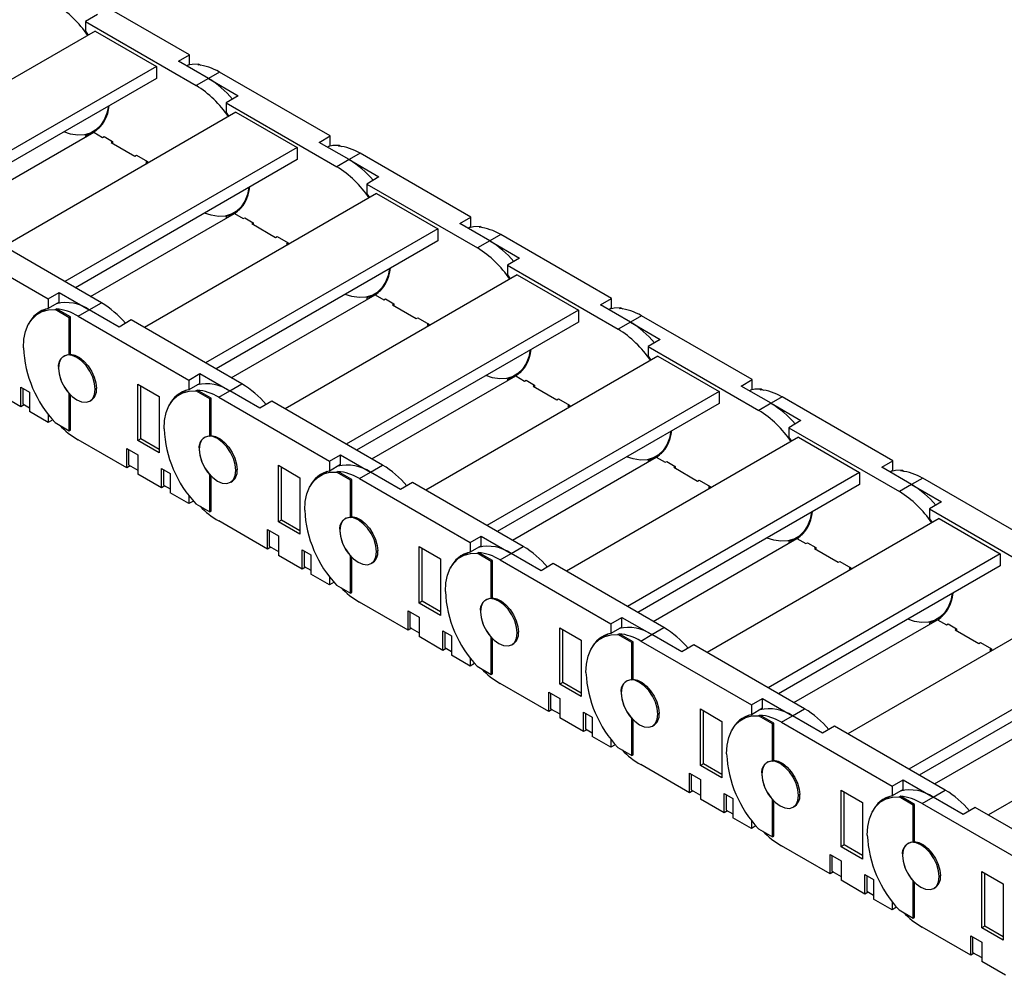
# Model space of a CAD drawing. Header units: inches. Extents: x 0 to 66, y 0 to 51.
# Tile 5 of 7: x 47.7 to 56.6, y 33.4 to 42.1. Entities that reach past the tile are written whole.
import ezdxf

# ---------------------------------------------------------------- set-up
doc = ezdxf.new("R2010")
doc.units = ezdxf.units.IN
doc.header["$LTSCALE"] = 6
doc.header["$MEASUREMENT"] = 0

msp = doc.modelspace()

# ---------------------------------------------------------------- linework, layer by layer
for p, q in [((49.1965, 41.7806), (48.1887, 42.3624)), ((48.3613, 42.147), (48.25, 42.0828)), ((48.25, 42.0828), (48.25, 41.994)), ((48.25, 42.0828), (49.2578, 41.501)), ((48.339, 41.9959), (46.2261, 40.7762)), ((48.25, 41.994), (48.275, 41.959)), ((48.339, 41.9959), (48.8958, 41.6745)), ((49.0963, 41.7228), (49.1965, 41.7806)), ((49.1965, 41.6919), (49.1965, 41.7806)), ((49.3691, 41.5653), (49.0963, 41.7228)), ((49.1965, 41.6919), (49.1732, 41.6784)), ((49.272, 41.6888), (49.2831, 41.6953)), ((49.2831, 41.6953), (49.2993, 41.6859)), ((48.8958, 41.6745), (46.7829, 40.4548)), ((48.8958, 41.6745), (48.8958, 41.5652)), ((49.4693, 41.6231), (49.3691, 41.5653)), ((50.4771, 41.0414), (49.4693, 41.6231)), ((48.8958, 41.5652), (46.8776, 40.4001)), ((49.3691, 41.5653), (49.2578, 41.501)), ((49.3691, 41.5653), (49.6419, 41.4078)), ((49.6419, 41.4078), (49.5306, 41.3435)), ((49.5306, 41.3435), (49.5306, 41.2547)), ((49.5306, 41.3435), (50.5383, 40.7617)), ((49.6196, 41.2567), (47.5067, 40.0369)), ((49.5306, 41.2547), (49.5556, 41.2197)), ((49.6196, 41.2567), (50.1764, 40.9352)), ((47.0169, 40.3197), (48.3252, 41.0749)), ((48.274, 41.0602), (48.25, 41.0463)), ((48.3216, 41.081), (48.3739, 41.1111)), ((48.3252, 41.0749), (48.4059, 41.0283)), ((48.25, 41.0463), (48.25, 41.0316)), ((48.4059, 41.0283), (48.4198, 41.0364)), ((48.4198, 41.0364), (48.4978, 40.9914)), ((48.4198, 41.0363), (48.4198, 41.0364)), ((48.4977, 40.9914), (48.4838, 40.9834)), ((48.4838, 40.9834), (48.701, 40.858)), ((48.4978, 40.9914), (48.4978, 40.9753)), ((50.3769, 40.9835), (50.4771, 41.0414)), ((50.6497, 40.826), (50.3769, 40.9835)), ((50.4771, 40.9526), (50.4771, 41.0414)), ((50.1764, 40.9352), (48.0635, 39.7155)), ((50.1764, 40.9352), (50.1764, 40.8259)), ((50.4771, 40.9526), (50.4537, 40.9391)), ((50.5526, 40.9496), (50.5637, 40.956)), ((50.5637, 40.956), (50.5799, 40.9466)), ((50.7499, 40.8839), (50.6497, 40.826)), ((51.7577, 40.3021), (50.7499, 40.8839)), ((50.1764, 40.8259), (48.1581, 39.6608)), ((48.701, 40.858), (48.7149, 40.866)), ((48.7149, 40.866), (48.8151, 40.8082)), ((48.7149, 40.866), (48.7149, 40.866)), ((48.8151, 40.8082), (48.8012, 40.8001)), ((48.8012, 40.8001), (48.815, 40.7922)), ((48.8151, 40.8082), (48.8151, 40.7922)), ((50.6497, 40.826), (50.5383, 40.7617)), ((50.6497, 40.826), (50.9225, 40.6685)), ((50.9225, 40.6685), (50.8112, 40.6042)), ((50.8112, 40.6042), (50.8112, 40.5155)), ((50.8112, 40.6042), (51.8189, 40.0225)), ((50.9002, 40.5174), (48.7873, 39.2976)), ((50.8112, 40.5155), (50.8362, 40.4805)), ((50.9002, 40.5174), (51.4569, 40.196)), ((49.6022, 40.3417), (49.6544, 40.3719)), ((48.2975, 39.5804), (49.6057, 40.3357)), ((49.5546, 40.321), (49.5306, 40.3071)), ((49.5306, 40.3071), (49.5306, 40.2923)), ((49.6057, 40.3357), (49.6865, 40.2891)), ((49.6865, 40.2891), (49.7004, 40.2971)), ((49.7004, 40.2971), (49.7783, 40.2521)), ((49.7004, 40.2971), (49.7004, 40.2971)), ((49.7783, 40.2521), (49.7644, 40.2441)), ((49.7783, 40.2521), (49.7783, 40.236)), ((51.6575, 40.2442), (51.7577, 40.3021)), ((51.7577, 40.2133), (51.7577, 40.3021)), ((51.4569, 40.196), (49.3441, 38.9762)), ((49.7644, 40.2441), (49.9816, 40.1187)), ((51.4569, 40.196), (51.4569, 40.0867)), ((51.9303, 40.0867), (51.6575, 40.2442)), ((51.7577, 40.2133), (51.7343, 40.1999)), ((51.8332, 40.2103), (51.8443, 40.2167)), ((51.8443, 40.2167), (51.8605, 40.2074)), ((46.9026, 40.1414), (47.9104, 39.5596)), ((48.3948, 39.5243), (47.387, 40.106)), ((51.4569, 40.0867), (49.4387, 38.9216)), ((49.9816, 40.1187), (49.9955, 40.1267)), ((49.9955, 40.1268), (50.0957, 40.0689)), ((49.9955, 40.1267), (49.9955, 40.1268)), ((51.9303, 40.0867), (51.8189, 40.0225)), ((52.0305, 40.1446), (51.9303, 40.0867)), ((51.9303, 40.0867), (52.2031, 39.9292)), ((53.0383, 39.5628), (52.0305, 40.1446)), ((50.0957, 40.0689), (50.0818, 40.0609)), ((50.0818, 40.0609), (50.0956, 40.0529)), ((50.0957, 40.0689), (50.0957, 40.053)), ((52.2031, 39.9292), (52.0918, 39.865)), ((52.0918, 39.865), (52.0918, 39.7762)), ((52.0918, 39.865), (53.0995, 39.2832)), ((52.1808, 39.7781), (50.0679, 38.5584)), ((52.0918, 39.7762), (52.1168, 39.7412)), ((52.1808, 39.7781), (52.7375, 39.4567)), ((50.8828, 39.6025), (50.935, 39.6326)), ((47.9104, 39.5596), (48.0106, 39.6175)), ((47.9104, 39.5596), (47.9104, 39.4709)), ((48.0106, 39.5287), (48.0106, 39.6175)), ((48.0106, 39.6175), (48.2834, 39.46)), ((49.578, 38.8412), (50.8863, 39.5964)), ((50.8352, 39.5817), (50.8112, 39.5678)), ((50.8112, 39.5678), (50.8112, 39.553)), ((50.8863, 39.5964), (50.9671, 39.5498)), ((50.9671, 39.5498), (50.981, 39.5578)), ((50.981, 39.5578), (51.0589, 39.5128)), ((50.981, 39.5578), (50.981, 39.5578)), ((52.9381, 39.505), (53.0383, 39.5628)), ((53.0383, 39.4741), (53.0383, 39.5628)), ((47.8909, 39.4664), (47.8276, 39.4298)), ((48.0106, 39.5287), (47.9104, 39.4709)), ((47.9747, 39.4614), (47.9858, 39.4678)), ((48.1024, 39.3876), (47.9747, 39.4614)), ((48.1136, 39.3941), (47.9858, 39.4678)), ((48.1832, 39.4021), (48.2834, 39.46)), ((48.2834, 39.46), (48.3948, 39.5243)), ((48.5562, 39.3025), (48.2834, 39.46)), ((52.7375, 39.4567), (50.6246, 38.237)), ((51.0589, 39.5129), (51.045, 39.5048)), ((51.045, 39.5048), (51.2622, 39.3794)), ((51.0589, 39.5128), (51.0589, 39.4968)), ((52.7375, 39.4567), (52.7375, 39.3474)), ((53.2109, 39.3475), (52.9381, 39.505)), ((53.0383, 39.4741), (53.0149, 39.4606)), ((53.1137, 39.471), (53.1249, 39.4775)), ((53.1249, 39.4775), (53.1411, 39.4681)), ((48.1136, 39.3941), (48.1024, 39.3876)), ((48.1024, 39.049), (48.1024, 39.3876)), ((48.1136, 39.0554), (48.1136, 39.3941)), ((48.1832, 39.4021), (49.1909, 38.8203)), ((48.6676, 39.3668), (48.5562, 39.3025)), ((49.6753, 38.785), (48.6676, 39.3668)), ((51.2622, 39.3794), (51.2761, 39.3875)), ((51.2761, 39.3875), (51.3763, 39.3296)), ((51.2761, 39.3875), (51.2761, 39.3875)), ((53.3111, 39.4053), (53.2109, 39.3475)), ((54.3189, 38.8236), (53.3111, 39.4053)), ((52.7375, 39.3474), (50.7193, 38.1823)), ((51.3763, 39.3297), (51.3623, 39.3216)), ((51.3623, 39.3216), (51.3762, 39.3136)), ((51.3763, 39.3296), (51.3763, 39.3137)), ((53.2109, 39.3475), (53.0995, 39.2832)), ((53.2109, 39.3475), (53.4837, 39.19)), ((53.4837, 39.19), (53.3723, 39.1257)), ((53.3723, 39.1257), (53.3723, 39.0369)), ((53.3723, 39.1257), (54.3801, 38.5439)), ((48.0608, 39.0416), (48.0539, 39.0377)), ((48.1024, 39.049), (48.1136, 39.0554)), ((53.4613, 39.0389), (51.3485, 37.8191)), ((53.3723, 39.0369), (53.3974, 39.0019)), ((53.4613, 39.0389), (54.0181, 38.7174)), ((48.0047, 38.9297), (48.005, 38.9299)), ((49.1909, 38.8203), (49.2912, 38.8782)), ((49.1909, 38.8203), (49.1909, 38.7316)), ((49.2912, 38.7895), (49.2912, 38.8782)), ((49.2912, 38.8782), (49.564, 38.7207)), ((50.8586, 38.1019), (52.1669, 38.8571)), ((52.1158, 38.8424), (52.0918, 38.8285)), ((52.0918, 38.8285), (52.0918, 38.8138)), ((52.1634, 38.8632), (52.2156, 38.8933)), ((52.1669, 38.8571), (52.2477, 38.8105)), ((52.2477, 38.8105), (52.2616, 38.8186)), ((52.2616, 38.8186), (52.3395, 38.7736)), ((52.2616, 38.8185), (52.2616, 38.8186)), ((54.2186, 38.7657), (54.3189, 38.8236)), ((54.3189, 38.7348), (54.3189, 38.8236)), ((47.6626, 38.7543), (47.7405, 38.7093)), ((47.6626, 38.5775), (47.6626, 38.7543)), ((47.6793, 38.7446), (47.6793, 38.6032)), ((48.3505, 38.7433), (48.3391, 38.7367)), ((48.726, 38.269), (48.726, 38.7833)), ((48.726, 38.7833), (48.9209, 38.6708)), ((48.7539, 38.285), (48.7539, 38.7673)), ((49.1715, 38.7271), (49.1082, 38.6905)), ((49.2912, 38.7895), (49.1909, 38.7316)), ((49.2553, 38.7221), (49.2664, 38.7285)), ((49.3942, 38.6548), (49.2664, 38.7285)), ((49.564, 38.7207), (49.6753, 38.785)), ((52.3395, 38.7736), (52.3256, 38.7656)), ((52.3256, 38.7656), (52.5428, 38.6402)), ((52.3395, 38.7736), (52.3395, 38.7575)), ((54.4915, 38.6082), (54.2186, 38.7657)), ((54.3189, 38.7348), (54.2955, 38.7213)), ((54.3943, 38.7318), (54.4055, 38.7382)), ((54.4055, 38.7382), (54.4217, 38.7288)), ((47.6626, 38.5775), (47.4454, 38.7028)), ((47.7405, 38.7093), (47.7405, 38.5325)), ((48.1027, 38.6977), (48.1024, 38.6976)), ((48.1024, 38.3589), (48.1024, 38.6976)), ((48.1136, 38.3654), (48.1136, 38.6862)), ((48.2901, 38.6285), (48.3081, 38.6389)), ((48.9209, 38.6708), (48.9209, 38.1565)), ((49.383, 38.6484), (49.2553, 38.7221)), ((49.3942, 38.6548), (49.383, 38.6484)), ((49.383, 38.3097), (49.383, 38.6484)), ((49.3942, 38.3161), (49.3942, 38.6548)), ((49.4638, 38.6628), (49.564, 38.7207)), ((49.4638, 38.6628), (50.4715, 38.0811)), ((49.8368, 38.5632), (49.564, 38.7207)), ((54.0181, 38.7174), (51.9052, 37.4977)), ((52.5428, 38.6402), (52.5567, 38.6482)), ((52.5567, 38.6482), (52.6569, 38.5904)), ((52.5567, 38.6482), (52.5567, 38.6482)), ((54.0181, 38.7174), (54.0181, 38.6081)), ((54.5917, 38.6661), (54.4915, 38.6082)), ((55.5994, 38.0843), (54.5917, 38.6661)), ((47.6932, 38.5952), (47.6626, 38.5775)), ((47.6793, 38.6032), (47.7405, 38.5679)), ((49.9482, 38.6275), (49.8368, 38.5632)), ((50.9559, 38.0457), (49.9482, 38.6275)), ((54.0181, 38.6081), (51.9999, 37.443)), ((52.6569, 38.5904), (52.6429, 38.5823)), ((52.6429, 38.5823), (52.6567, 38.5744)), ((52.6569, 38.5904), (52.6569, 38.5744)), ((54.4915, 38.6082), (54.3801, 38.5439)), ((54.4915, 38.6082), (54.7643, 38.4507)), ((47.9104, 38.4345), (47.7405, 38.5325)), ((47.9104, 38.5096), (47.9104, 38.4345)), ((47.9518, 38.4584), (47.9104, 38.4345)), ((47.9747, 38.4327), (48.1024, 38.3589)), ((54.7643, 38.4507), (54.6529, 38.3864)), ((54.6529, 38.3864), (54.6529, 38.2977)), ((54.6529, 38.3864), (55.6607, 37.8047)), ((48.1024, 38.3589), (48.1136, 38.3654)), ((48.6258, 38.0214), (48.1832, 38.277)), ((48.7539, 38.285), (48.726, 38.269)), ((48.9209, 38.1886), (48.7539, 38.285)), ((49.3413, 38.3024), (49.3345, 38.2984)), ((49.383, 38.3097), (49.3942, 38.3161)), ((54.7419, 38.2996), (52.629, 37.0798)), ((54.6529, 38.2977), (54.678, 38.2627)), ((54.7419, 38.2996), (55.2987, 37.9782)), ((48.6258, 38.1982), (48.726, 38.1404)), ((48.6258, 38.0214), (48.6258, 38.1982)), ((48.6426, 38.1886), (48.6426, 38.0471)), ((48.9209, 38.1565), (48.726, 38.269)), ((49.2853, 38.1904), (49.2856, 38.1906)), ((48.726, 38.1404), (48.726, 37.9636)), ((50.4715, 38.0811), (50.5717, 38.1389)), ((50.5717, 38.0502), (50.5717, 38.1389)), ((50.5717, 38.1389), (50.8446, 37.9814)), ((52.1392, 37.3626), (53.4475, 38.1179)), ((53.3964, 38.1032), (53.3723, 38.0893)), ((53.444, 38.1239), (53.4962, 38.1541)), ((53.4475, 38.1179), (53.5283, 38.0713)), ((48.6565, 38.0391), (48.6258, 38.0214)), ((48.6426, 38.0471), (48.726, 37.999)), ((48.9432, 38.015), (49.0211, 37.97)), ((48.9432, 37.8382), (48.9432, 38.015)), ((50.0066, 37.5297), (50.0066, 38.0441)), ((50.0066, 38.0441), (50.2015, 37.9316)), ((50.0345, 37.5458), (50.0345, 38.028)), ((50.4715, 38.0811), (50.4715, 37.9923)), ((50.5717, 38.0502), (50.4715, 37.9923)), ((50.8446, 37.9814), (50.9559, 38.0457)), ((53.3723, 38.0893), (53.3723, 38.0745)), ((53.5283, 38.0713), (53.5422, 38.0793)), ((53.5422, 38.0793), (53.6201, 38.0343)), ((53.5422, 38.0793), (53.5422, 38.0793)), ((53.6201, 38.0343), (53.6062, 38.0263)), ((53.6062, 38.0263), (53.8234, 37.9009)), ((53.6201, 38.0343), (53.6201, 38.0182)), ((55.4992, 38.0264), (55.5994, 38.0843)), ((55.772, 37.8689), (55.4992, 38.0264)), ((55.5994, 37.9955), (55.5994, 38.0843)), ((48.9432, 37.8382), (48.726, 37.9636)), ((48.9599, 38.0054), (48.9599, 37.8639)), ((49.0211, 37.97), (49.0211, 37.7932)), ((49.3832, 37.9584), (49.383, 37.9583)), ((49.383, 37.6197), (49.383, 37.9583)), ((49.3942, 37.6261), (49.3942, 37.9469)), ((49.6311, 38.004), (49.6197, 37.9974)), ((50.2015, 37.9316), (50.2015, 37.4172)), ((50.4521, 37.9878), (50.3888, 37.9513)), ((50.5359, 37.9829), (50.547, 37.9893)), ((50.6636, 37.9091), (50.5359, 37.9829)), ((50.6748, 37.9155), (50.547, 37.9893)), ((50.7443, 37.9236), (50.8446, 37.9814)), ((50.7443, 37.9236), (51.7521, 37.3418)), ((51.1174, 37.8239), (50.8446, 37.9814)), ((55.2987, 37.9782), (53.1858, 36.7584)), ((55.2987, 37.9782), (55.2987, 37.8689)), ((55.5994, 37.9955), (55.5761, 37.9821)), ((55.6749, 37.9925), (55.6861, 37.9989)), ((55.6861, 37.9989), (55.7023, 37.9896)), ((55.8723, 37.9268), (55.772, 37.8689)), ((56.88, 37.345), (55.8723, 37.9268)), ((48.9738, 37.8559), (48.9432, 37.8382)), ((48.9599, 37.8639), (49.0211, 37.8286)), ((49.5707, 37.8893), (49.5887, 37.8996)), ((50.6748, 37.9155), (50.6636, 37.9091)), ((50.6636, 37.5704), (50.6636, 37.9091)), ((50.6748, 37.5769), (50.6748, 37.9155)), ((51.2287, 37.8882), (51.1174, 37.8239)), ((52.2365, 37.3064), (51.2287, 37.8882)), ((55.2987, 37.8689), (53.2805, 36.7038)), ((53.8234, 37.9009), (53.8373, 37.9089)), ((53.8372, 37.909), (53.9375, 37.8511)), ((53.8372, 37.9089), (53.8372, 37.909)), ((53.9374, 37.8511), (53.9235, 37.8431)), ((53.9235, 37.8431), (53.9373, 37.8351)), ((53.9375, 37.8511), (53.9375, 37.8352)), ((55.772, 37.8689), (55.6607, 37.8047)), ((55.772, 37.8689), (56.0449, 37.7114)), ((49.1909, 37.6952), (49.0211, 37.7932)), ((49.1909, 37.7704), (49.1909, 37.6952)), ((49.2324, 37.7191), (49.1909, 37.6952)), ((49.2553, 37.6934), (49.383, 37.6197)), ((56.0449, 37.7114), (55.9335, 37.6472)), ((49.383, 37.6197), (49.3942, 37.6261)), ((50.6219, 37.5631), (50.6151, 37.5591)), ((50.6636, 37.5704), (50.6748, 37.5769)), ((56.0225, 37.5603), (53.9096, 36.3406)), ((55.9335, 37.6472), (55.9335, 37.5584)), ((55.9335, 37.6472), (56.9413, 37.0654)), ((56.0225, 37.5603), (56.5793, 37.2389)), ((49.9064, 37.2822), (49.4638, 37.5377)), ((50.0345, 37.5458), (50.0066, 37.5297)), ((50.2015, 37.4172), (50.0066, 37.5297)), ((50.2015, 37.4493), (50.0345, 37.5458)), ((55.9335, 37.5584), (55.9586, 37.5234)), ((49.9064, 37.459), (50.0066, 37.4011)), ((49.9064, 37.2822), (49.9064, 37.459)), ((49.9232, 37.4493), (49.9232, 37.3079)), ((50.0066, 37.4011), (50.0066, 37.2243)), ((50.5659, 37.4512), (50.5662, 37.4513)), ((51.7521, 37.3418), (51.8523, 37.3997)), ((51.8523, 37.3109), (51.8523, 37.3997)), ((51.8523, 37.3997), (52.1252, 37.2422)), ((54.7246, 37.3847), (54.7768, 37.4148)), ((49.9371, 37.2999), (49.9064, 37.2822)), ((49.9232, 37.3079), (50.0066, 37.2597)), ((51.2872, 36.7904), (51.2872, 37.3048)), ((51.2872, 37.3048), (51.4821, 37.1923)), ((51.7521, 37.3418), (51.7521, 37.2531)), ((51.8523, 37.3109), (51.7521, 37.2531)), ((52.1252, 37.2422), (52.2365, 37.3064)), ((53.4198, 36.6234), (54.7281, 37.3786)), ((54.677, 37.3639), (54.6529, 37.35)), ((54.6529, 37.35), (54.6529, 37.3352)), ((54.7281, 37.3786), (54.8088, 37.332)), ((54.8088, 37.332), (54.8228, 37.34)), ((54.8227, 37.34), (54.9007, 37.295)), ((54.8227, 37.34), (54.8227, 37.34)), ((54.9007, 37.2951), (54.8867, 37.287)), ((54.9007, 37.295), (54.9007, 37.279)), ((50.2238, 37.099), (50.0066, 37.2243)), ((50.2238, 37.2758), (50.3017, 37.2308)), ((50.2238, 37.099), (50.2238, 37.2758)), ((50.2405, 37.2661), (50.2405, 37.1247)), ((50.3017, 37.2308), (50.3017, 37.054)), ((50.6638, 37.2192), (50.6636, 37.2191)), ((50.6636, 36.8804), (50.6636, 37.2191)), ((50.6748, 36.8868), (50.6748, 37.2076)), ((50.9117, 37.2647), (50.9002, 37.2581)), ((51.315, 36.8065), (51.315, 37.2887)), ((51.7327, 37.2486), (51.6693, 37.212)), ((51.8165, 37.2436), (51.8276, 37.25)), ((51.9442, 37.1698), (51.8165, 37.2436)), ((51.9553, 37.1763), (51.8276, 37.25)), ((52.0249, 37.1843), (52.1252, 37.2422)), ((52.398, 37.0847), (52.1252, 37.2422)), ((56.5793, 37.2389), (54.4664, 36.0192)), ((54.8867, 37.287), (55.1039, 37.1616)), ((56.5793, 37.2389), (56.5793, 37.1296)), ((50.2544, 37.1166), (50.2238, 37.099)), ((50.2405, 37.1247), (50.3017, 37.0893)), ((50.8513, 37.15), (50.8693, 37.1604)), ((51.4821, 37.1923), (51.4821, 36.6779)), ((51.9553, 37.1763), (51.9442, 37.1698)), ((51.9442, 36.8312), (51.9442, 37.1698)), ((51.9553, 36.8376), (51.9553, 37.1763)), ((52.0249, 37.1843), (53.0327, 36.6025)), ((52.5093, 37.149), (52.398, 37.0847)), ((53.5171, 36.5672), (52.5093, 37.149)), ((56.5793, 37.1296), (54.5611, 35.9645)), ((55.1039, 37.1616), (55.1179, 37.1697)), ((55.1178, 37.1697), (55.2181, 37.1118)), ((55.1178, 37.1697), (55.1178, 37.1697)), ((55.218, 37.1119), (55.2041, 37.1038)), ((55.2181, 37.1118), (55.2181, 37.0959)), ((50.4715, 36.9559), (50.3017, 37.054)), ((50.4715, 37.0311), (50.4715, 36.9559)), ((55.2041, 37.1038), (55.2179, 37.0958)), ((50.513, 36.9799), (50.4715, 36.9559)), ((50.5359, 36.9541), (50.6636, 36.8804)), ((50.6636, 36.8804), (50.6748, 36.8868)), ((51.187, 36.5429), (50.7443, 36.7984)), ((51.315, 36.8065), (51.2872, 36.7904)), ((51.4821, 36.6779), (51.2872, 36.7904)), ((51.4821, 36.7101), (51.315, 36.8065)), ((51.9025, 36.8238), (51.8957, 36.8199)), ((51.9442, 36.8312), (51.9553, 36.8376)), ((57.2632, 36.798), (55.1902, 35.6013)), ((51.187, 36.7197), (51.2872, 36.6618)), ((51.187, 36.5429), (51.187, 36.7197)), ((51.2037, 36.71), (51.2037, 36.5686)), ((51.8465, 36.7119), (51.8468, 36.7121)), ((56.0052, 36.6454), (56.0574, 36.6755)), ((51.2872, 36.6618), (51.2872, 36.485)), ((53.0327, 36.6025), (53.1329, 36.6604)), ((53.0327, 36.6025), (53.0327, 36.5138)), ((53.1329, 36.5716), (53.1329, 36.6604)), ((53.1329, 36.6604), (53.4057, 36.5029)), ((54.7004, 35.8841), (56.0087, 36.6393)), ((55.9576, 36.6246), (55.9335, 36.6107)), ((55.9335, 36.6107), (55.9335, 36.596)), ((56.0087, 36.6393), (56.0894, 36.5927)), ((56.0894, 36.5927), (56.1034, 36.6008)), ((56.1033, 36.6008), (56.1813, 36.5558)), ((56.1033, 36.6007), (56.1033, 36.6008)), ((51.2176, 36.5606), (51.187, 36.5429)), ((51.2037, 36.5686), (51.2872, 36.5204)), ((51.5044, 36.3597), (51.2872, 36.485)), ((51.5044, 36.5365), (51.5823, 36.4915)), ((51.5044, 36.3597), (51.5044, 36.5365)), ((51.5211, 36.5268), (51.5211, 36.3854)), ((51.5823, 36.4915), (51.5823, 36.3147)), ((52.1922, 36.5255), (52.1808, 36.5189)), ((52.5678, 36.0512), (52.5678, 36.5655)), ((52.5678, 36.5655), (52.7627, 36.453)), ((52.5956, 36.0672), (52.5956, 36.5495)), ((53.0133, 36.5093), (52.9499, 36.4727)), ((53.1329, 36.5716), (53.0327, 36.5138)), ((53.097, 36.5043), (53.1082, 36.5107)), ((53.2248, 36.4306), (53.097, 36.5043)), ((53.2359, 36.437), (53.1082, 36.5107)), ((53.3055, 36.445), (53.4057, 36.5029)), ((53.4057, 36.5029), (53.5171, 36.5672)), ((53.6786, 36.3454), (53.4057, 36.5029)), ((56.1813, 36.5558), (56.1673, 36.5478)), ((56.1673, 36.5478), (56.3845, 36.4224)), ((56.1813, 36.5558), (56.1813, 36.5397)), ((51.9444, 36.4799), (51.9442, 36.4798)), ((51.9442, 36.1411), (51.9442, 36.4798)), ((51.9553, 36.1476), (51.9553, 36.4684)), ((52.1319, 36.4107), (52.1499, 36.4211)), ((52.7627, 36.453), (52.7627, 35.9387)), ((53.2359, 36.437), (53.2248, 36.4306)), ((53.2248, 36.0919), (53.2248, 36.4306)), ((53.2359, 36.0983), (53.2359, 36.437)), ((53.3055, 36.445), (54.3133, 35.8633)), ((53.7899, 36.4097), (53.6786, 36.3454)), ((54.7977, 35.8279), (53.7899, 36.4097)), ((57.7239, 36.4211), (55.747, 35.2799)), ((56.3845, 36.4224), (56.3985, 36.4304)), ((56.3984, 36.4304), (56.4986, 36.3726)), ((56.3984, 36.4304), (56.3984, 36.4304)), ((51.535, 36.3774), (51.5044, 36.3597)), ((51.5211, 36.3854), (51.5823, 36.3501)), ((51.7521, 36.2167), (51.5823, 36.3147)), ((57.7263, 36.3132), (55.8417, 35.2252)), ((56.4986, 36.3726), (56.4847, 36.3645)), ((56.4847, 36.3645), (56.4985, 36.3566)), ((56.4986, 36.3726), (56.4986, 36.3566)), ((51.7521, 36.2918), (51.7521, 36.2167)), ((51.7936, 36.2406), (51.7521, 36.2167)), ((51.8165, 36.2149), (51.9442, 36.1411)), ((51.9442, 36.1411), (51.9553, 36.1476)), ((52.4676, 35.8036), (52.0249, 36.0592)), ((52.5956, 36.0672), (52.5678, 36.0512)), ((52.7627, 35.9387), (52.5678, 36.0512)), ((52.7627, 35.9708), (52.5956, 36.0672)), ((53.1831, 36.0846), (53.1763, 36.0806)), ((53.2248, 36.0919), (53.2359, 36.0983)), ((52.4676, 35.9804), (52.5678, 35.9226)), ((52.4676, 35.8036), (52.4676, 35.9804)), ((52.4843, 35.9708), (52.4843, 35.8293)), ((53.1271, 35.9726), (53.1274, 35.9728)), ((52.5678, 35.9226), (52.5678, 35.7458)), ((54.3133, 35.8633), (54.4135, 35.9211)), ((54.3133, 35.8633), (54.3133, 35.7745)), ((54.4135, 35.8324), (54.4135, 35.9211)), ((54.4135, 35.9211), (54.6863, 35.7636)), ((55.981, 35.1448), (57.2893, 35.9001)), ((58.3475, 35.9454), (56.4708, 34.862)), ((52.4982, 35.8213), (52.4676, 35.8036)), ((52.4843, 35.8293), (52.5678, 35.7812)), ((52.7849, 35.7972), (52.8629, 35.7522)), ((52.7849, 35.6204), (52.7849, 35.7972)), ((52.8017, 35.7876), (52.8017, 35.6461)), ((53.4728, 35.7862), (53.4614, 35.7796)), ((53.8484, 35.3119), (53.8484, 35.8263)), ((53.8484, 35.8263), (54.0433, 35.7138)), ((53.8762, 35.328), (53.8762, 35.8102)), ((54.2939, 35.77), (54.2305, 35.7335)), ((54.4135, 35.8324), (54.3133, 35.7745)), ((54.3776, 35.765), (54.3888, 35.7715)), ((54.5165, 35.6977), (54.3888, 35.7715)), ((54.6863, 35.7636), (54.7977, 35.8279)), ((52.7849, 35.6204), (52.5678, 35.7458)), ((52.8629, 35.7522), (52.8629, 35.5754)), ((53.225, 35.7406), (53.2248, 35.7405)), ((53.2248, 35.4019), (53.2248, 35.7405)), ((53.2359, 35.4083), (53.2359, 35.7291)), ((53.4125, 35.6715), (53.4304, 35.6818)), ((54.0433, 35.7138), (54.0433, 35.1994)), ((54.5054, 35.6913), (54.3776, 35.765)), ((54.5165, 35.6977), (54.5054, 35.6913)), ((54.5054, 35.3526), (54.5054, 35.6913)), ((54.5165, 35.3591), (54.5165, 35.6977)), ((54.5861, 35.7058), (54.6863, 35.7636)), ((54.5861, 35.7058), (55.5939, 35.124)), ((54.9592, 35.6061), (54.6863, 35.7636)), ((52.8156, 35.6381), (52.7849, 35.6204)), ((52.8017, 35.6461), (52.8629, 35.6108)), ((55.0705, 35.6704), (54.9592, 35.6061)), ((56.0783, 35.0886), (55.0705, 35.6704)), ((53.0327, 35.4774), (52.8629, 35.5754)), ((53.0327, 35.5526), (53.0327, 35.4774)), ((53.0742, 35.5013), (53.0327, 35.4774)), ((53.097, 35.4756), (53.2248, 35.4019)), ((53.2248, 35.4019), (53.2359, 35.4083)), ((53.7482, 35.0644), (53.3055, 35.3199)), ((53.8762, 35.328), (53.8484, 35.3119)), ((54.0433, 35.2315), (53.8762, 35.328)), ((54.4637, 35.3453), (54.4569, 35.3413)), ((54.5054, 35.3526), (54.5165, 35.3591)), ((53.7482, 35.2412), (53.8484, 35.1833)), ((53.7482, 35.0644), (53.7482, 35.2412)), ((53.7649, 35.2315), (53.7649, 35.0901)), ((54.0433, 35.1994), (53.8484, 35.3119)), ((54.4077, 35.2334), (54.4079, 35.2335)), ((53.8484, 35.1833), (53.8484, 35.0065)), ((55.5939, 35.124), (55.6941, 35.1819)), ((55.6941, 35.0931), (55.6941, 35.1819)), ((55.6941, 35.1819), (55.9669, 35.0244)), ((53.7788, 35.0821), (53.7482, 35.0644)), ((53.7649, 35.0901), (53.8484, 35.0419)), ((54.0655, 35.058), (54.1435, 35.013)), ((54.0655, 34.8811), (54.0655, 35.058)), ((55.129, 34.5726), (55.129, 35.087)), ((55.129, 35.087), (55.3238, 34.9745)), ((55.1568, 34.5887), (55.1568, 35.0709)), ((55.5939, 35.124), (55.5939, 35.0353)), ((55.6941, 35.0931), (55.5939, 35.0353)), ((55.9669, 35.0244), (56.0783, 35.0886)), ((54.0655, 34.8811), (53.8484, 35.0065)), ((54.0823, 35.0483), (54.0823, 34.9069)), ((54.1435, 35.013), (54.1435, 34.8362)), ((54.5056, 35.0014), (54.5054, 35.0013)), ((54.5054, 34.6626), (54.5054, 35.0013)), ((54.5165, 34.669), (54.5165, 34.9898)), ((54.7534, 35.0469), (54.742, 35.0403)), ((55.3238, 34.9745), (55.3238, 34.4601)), ((55.5745, 35.0308), (55.5111, 34.9942)), ((55.6582, 35.0258), (55.6694, 35.0322)), ((55.786, 34.952), (55.6582, 35.0258)), ((55.7971, 34.9585), (55.6694, 35.0322)), ((55.8667, 34.9665), (55.9669, 35.0244)), ((55.8667, 34.9665), (56.8745, 34.3847)), ((56.2397, 34.8669), (55.9669, 35.0244)), ((54.0962, 34.8988), (54.0655, 34.8811)), ((54.0823, 34.9069), (54.1435, 34.8715)), ((54.6931, 34.9322), (54.711, 34.9426)), ((55.7971, 34.9585), (55.786, 34.952)), ((55.786, 34.6134), (55.786, 34.952)), ((55.7971, 34.6198), (55.7971, 34.9585)), ((56.3511, 34.9312), (56.2397, 34.8669)), ((57.3589, 34.3494), (56.3511, 34.9312)), ((54.3133, 34.7381), (54.1435, 34.8362)), ((54.3133, 34.8133), (54.3133, 34.7381)), ((54.3548, 34.7621), (54.3133, 34.7381)), ((54.3776, 34.7363), (54.5054, 34.6626)), ((54.5054, 34.6626), (54.5165, 34.669)), ((55.7443, 34.606), (55.7375, 34.6021)), ((55.786, 34.6134), (55.7971, 34.6198)), ((55.0287, 34.3251), (54.5861, 34.5806)), ((55.1568, 34.5887), (55.129, 34.5726)), ((55.3238, 34.4601), (55.129, 34.5726)), ((55.3238, 34.4923), (55.1568, 34.5887)), ((55.0287, 34.5019), (55.129, 34.444)), ((55.0287, 34.3251), (55.0287, 34.5019)), ((55.0455, 34.4922), (55.0455, 34.3508)), ((55.129, 34.444), (55.129, 34.2672)), ((55.6883, 34.4941), (55.6885, 34.4943)), ((55.0594, 34.3428), (55.0287, 34.3251)), ((55.0455, 34.3508), (55.129, 34.3026)), ((56.4096, 33.8334), (56.4096, 34.3477)), ((56.4096, 34.3477), (56.6044, 34.2352)), ((55.3461, 34.1419), (55.129, 34.2672)), ((55.3461, 34.3187), (55.4241, 34.2737)), ((55.3461, 34.1419), (55.3461, 34.3187)), ((55.3629, 34.309), (55.3629, 34.1676)), ((55.4241, 34.2737), (55.4241, 34.0969)), ((55.7862, 34.2621), (55.786, 34.262)), ((55.786, 33.9233), (55.786, 34.262)), ((55.7971, 33.9298), (55.7971, 34.2506)), ((56.034, 34.3077), (56.0226, 34.3011)), ((56.4374, 33.8494), (56.4374, 34.3317)), ((55.3768, 34.1596), (55.3461, 34.1419)), ((55.3629, 34.1676), (55.4241, 34.1323)), ((55.9737, 34.1929), (55.9916, 34.2033)), ((56.6044, 34.2352), (56.6044, 33.7209)), ((55.5939, 33.9988), (55.4241, 34.0969)), ((55.5939, 34.074), (55.5939, 33.9988)), ((55.6354, 34.0228), (55.5939, 33.9988)), ((55.6582, 33.9971), (55.786, 33.9233)), ((55.786, 33.9233), (55.7971, 33.9298)), ((56.3093, 33.5858), (55.8667, 33.8414)), ((56.4374, 33.8494), (56.4096, 33.8334)), ((56.6044, 33.7209), (56.4096, 33.8334)), ((56.6044, 33.753), (56.4374, 33.8494)), ((56.3093, 33.7626), (56.4096, 33.7048)), ((56.3093, 33.5858), (56.3093, 33.7626)), ((56.3261, 33.753), (56.3261, 33.6115)), ((56.4096, 33.7048), (56.4096, 33.528)), ((56.34, 33.6035), (56.3093, 33.5858)), ((56.3261, 33.6115), (56.4096, 33.5634)), ((56.6267, 33.4026), (56.4096, 33.528))]:
    msp.add_line(p, q)
at = {"flags": 128}
for points in [[(49.2831, 41.6953), (49.2212, 41.6929), (49.1836, 41.6844)], [(48.4585, 41.3128), (48.4446, 41.2493), (48.4203, 41.1881), (48.387, 41.1369), (48.3454, 41.0967), (48.2962, 41.0683), (48.2406, 41.0524), (48.1795, 41.0491), (48.1144, 41.0587), (48.0525, 41.0784)], [(48.3076, 41.0648), (48.2983, 41.0607), (48.25, 41.0463)], [(50.5637, 40.956), (50.5017, 40.9537), (50.4642, 40.9451)], [(49.7391, 40.5735), (49.7252, 40.5101), (49.7009, 40.4489), (49.6676, 40.3977), (49.6259, 40.3575), (49.5768, 40.3291), (49.5211, 40.3131), (49.4601, 40.3098), (49.395, 40.3194), (49.3331, 40.3391)], [(49.5882, 40.3256), (49.5789, 40.3214), (49.5306, 40.3071)], [(51.8443, 40.2167), (51.7823, 40.2144), (51.7448, 40.2059)], [(51.0197, 39.8342), (51.0058, 39.7708), (50.9815, 39.7096), (50.9482, 39.6584), (50.9065, 39.6182), (50.8574, 39.5898), (50.8017, 39.5738), (50.7407, 39.5706), (50.6756, 39.5801), (50.6137, 39.5998)], [(50.8688, 39.5863), (50.8594, 39.5822), (50.8112, 39.5678)], [(47.6849, 39.1143), (47.6899, 39.1923), (47.705, 39.2628), (47.7298, 39.3243), (47.7637, 39.3757), (47.8061, 39.4158), (47.8561, 39.4438), (47.9127, 39.4591), (47.9747, 39.4614)], [(53.1249, 39.4775), (53.0629, 39.4751), (53.0253, 39.4666)], [(52.3002, 39.095), (52.2864, 39.0315), (52.2621, 38.9703), (52.2288, 38.9191), (52.1871, 38.8789), (52.138, 38.8505), (52.0823, 38.8346), (52.0213, 38.8313), (51.9562, 38.8409), (51.8942, 38.8606)], [(48.3391, 38.7367), (48.3334, 38.7899), (48.3167, 38.846), (48.2902, 38.9013), (48.2556, 38.9519), (48.2153, 38.9945), (48.172, 39.026), (48.1288, 39.0444), (48.0885, 39.0484), (48.0539, 39.0377), (48.0274, 39.0131), (48.0107, 38.9762), (48.005, 38.9295)], [(48.1136, 39.0554), (48.1534, 39.0469), (48.195, 39.0254), (48.236, 38.9924), (48.2736, 38.9499), (48.3056, 38.9005), (48.33, 38.8474), (48.3453, 38.7937), (48.3505, 38.7429)], [(48.005, 38.9295), (48.0107, 38.8763), (48.0274, 38.8202), (48.0539, 38.7649), (48.0885, 38.7143), (48.1288, 38.6718), (48.172, 38.6402), (48.2153, 38.6218), (48.2556, 38.6179), (48.2902, 38.6285), (48.3167, 38.6532), (48.3334, 38.69), (48.3391, 38.7367)], [(52.1494, 38.847), (52.14, 38.8429), (52.0918, 38.8285)], [(54.4055, 38.7382), (54.3435, 38.7359), (54.3059, 38.7273)], [(48.9654, 38.3751), (48.9705, 38.453), (48.9856, 38.5235), (49.0103, 38.585), (49.0443, 38.6364), (49.0867, 38.6765), (49.1367, 38.7045), (49.1933, 38.7198), (49.2553, 38.7221)], [(49.6197, 37.9974), (49.614, 38.0506), (49.5973, 38.1068), (49.5707, 38.162), (49.5361, 38.2127), (49.4959, 38.2552), (49.4526, 38.2867), (49.4094, 38.3051), (49.3691, 38.3091), (49.3345, 38.2984), (49.308, 38.2738), (49.2913, 38.2369), (49.2856, 38.1903)], [(49.3942, 38.3161), (49.434, 38.3076), (49.4756, 38.2861), (49.5165, 38.2531), (49.5542, 38.2106), (49.5862, 38.1613), (49.6106, 38.1081), (49.6259, 38.0545), (49.6311, 38.0037)], [(53.5808, 38.3557), (53.567, 38.2923), (53.5427, 38.2311), (53.5094, 38.1799), (53.4677, 38.1396), (53.4186, 38.1113), (53.3629, 38.0953), (53.3019, 38.092), (53.2368, 38.1016), (53.1748, 38.1213)], [(49.2856, 38.1903), (49.2913, 38.1371), (49.308, 38.0809), (49.3345, 38.0256), (49.3691, 37.975), (49.4094, 37.9325), (49.4526, 37.901), (49.4959, 37.8826), (49.5361, 37.8786), (49.5707, 37.8893), (49.5973, 37.9139), (49.614, 37.9508), (49.6197, 37.9974)], [(53.43, 38.1078), (53.4206, 38.1036), (53.3723, 38.0893)], [(50.246, 37.6358), (50.2511, 37.7137), (50.2662, 37.7842), (50.2909, 37.8458), (50.3249, 37.8971), (50.3673, 37.9372), (50.4173, 37.9652), (50.4739, 37.9805), (50.5359, 37.9829)], [(55.6861, 37.9989), (55.6241, 37.9966), (55.5865, 37.9881)], [(50.9002, 37.2581), (50.8946, 37.3114), (50.8779, 37.3675), (50.8513, 37.4228), (50.8167, 37.4734), (50.7764, 37.5159), (50.7332, 37.5475), (50.69, 37.5658), (50.6497, 37.5698), (50.6151, 37.5591), (50.5886, 37.5345), (50.5719, 37.4976), (50.5662, 37.451)], [(50.6748, 37.5769), (50.7146, 37.5683), (50.7562, 37.5469), (50.7971, 37.5139), (50.8348, 37.4714), (50.8668, 37.422), (50.8912, 37.3689), (50.9065, 37.3152), (50.9117, 37.2644)], [(54.8614, 37.6164), (54.8475, 37.553), (54.8233, 37.4918), (54.7899, 37.4406), (54.7483, 37.4004), (54.6991, 37.372), (54.6435, 37.356), (54.5825, 37.3528), (54.5174, 37.3623), (54.4554, 37.382)], [(50.5662, 37.451), (50.5719, 37.3978), (50.5886, 37.3416), (50.6151, 37.2864), (50.6497, 37.2357), (50.69, 37.1932), (50.7332, 37.1617), (50.7764, 37.1433), (50.8167, 37.1393), (50.8513, 37.15), (50.8779, 37.1746), (50.8946, 37.2115), (50.9002, 37.2581)], [(54.7106, 37.3685), (54.7012, 37.3644), (54.6529, 37.35)], [(51.5266, 36.8965), (51.5317, 36.9745), (51.5467, 37.045), (51.5715, 37.1065), (51.6055, 37.1579), (51.6479, 37.198), (51.6979, 37.226), (51.7545, 37.2413), (51.8165, 37.2436)], [(56.142, 36.8772), (56.1281, 36.8137), (56.1038, 36.7525), (56.0705, 36.7013), (56.0289, 36.6611), (55.9797, 36.6327), (55.9241, 36.6168), (55.8631, 36.6135), (55.7979, 36.623), (55.736, 36.6428)], [(52.1808, 36.5189), (52.1751, 36.5721), (52.1585, 36.6282), (52.1319, 36.6835), (52.0973, 36.7341), (52.057, 36.7767), (52.0138, 36.8082), (51.9706, 36.8266), (51.9303, 36.8306), (51.8957, 36.8199), (51.8691, 36.7953), (51.8525, 36.7584), (51.8468, 36.7117)], [(51.9553, 36.8376), (51.9951, 36.829), (52.0368, 36.8076), (52.0777, 36.7746), (52.1153, 36.7321), (52.1474, 36.6827), (52.1718, 36.6296), (52.187, 36.5759), (52.1922, 36.5251)], [(51.8468, 36.7117), (51.8525, 36.6585), (51.8691, 36.6024), (51.8957, 36.5471), (51.9303, 36.4965), (51.9706, 36.4539), (52.0138, 36.4224), (52.057, 36.404), (52.0973, 36.4), (52.1319, 36.4107), (52.1585, 36.4354), (52.1751, 36.4722), (52.1808, 36.5189)], [(55.9912, 36.6292), (55.9818, 36.6251), (55.9335, 36.6107)], [(52.8072, 36.1573), (52.8123, 36.2352), (52.8273, 36.3057), (52.8521, 36.3672), (52.886, 36.4186), (52.9285, 36.4587), (52.9785, 36.4867), (53.0351, 36.502), (53.097, 36.5043)], [(53.4614, 35.7796), (53.4557, 35.8328), (53.439, 35.889), (53.4125, 35.9442), (53.3779, 35.9949), (53.3376, 36.0374), (53.2944, 36.0689), (53.2512, 36.0873), (53.2109, 36.0913), (53.1763, 36.0806), (53.1497, 36.056), (53.133, 36.0191), (53.1274, 35.9725)], [(53.2359, 36.0983), (53.2757, 36.0898), (53.3174, 36.0683), (53.3583, 36.0353), (53.3959, 35.9928), (53.428, 35.9435), (53.4524, 35.8903), (53.4676, 35.8367), (53.4728, 35.7859)], [(53.1274, 35.9725), (53.133, 35.9193), (53.1497, 35.8631), (53.1763, 35.8078), (53.2109, 35.7572), (53.2512, 35.7147), (53.2944, 35.6832), (53.3376, 35.6648), (53.3779, 35.6608), (53.4125, 35.6715), (53.439, 35.6961), (53.4557, 35.733), (53.4614, 35.7796)], [(54.0878, 35.418), (54.0929, 35.4959), (54.1079, 35.5664), (54.1327, 35.628), (54.1666, 35.6793), (54.2091, 35.7194), (54.2591, 35.7474), (54.3157, 35.7627), (54.3776, 35.765)], [(54.742, 35.0403), (54.7363, 35.0936), (54.7196, 35.1497), (54.6931, 35.205), (54.6585, 35.2556), (54.6182, 35.2981), (54.575, 35.3297), (54.5317, 35.348), (54.4915, 35.352), (54.4569, 35.3413), (54.4303, 35.3167), (54.4136, 35.2798), (54.4079, 35.2332)], [(54.5165, 35.3591), (54.5563, 35.3505), (54.598, 35.3291), (54.6389, 35.2961), (54.6765, 35.2536), (54.7085, 35.2042), (54.7329, 35.1511), (54.7482, 35.0974), (54.7534, 35.0466)], [(54.4079, 35.2332), (54.4136, 35.18), (54.4303, 35.1238), (54.4569, 35.0686), (54.4915, 35.0179), (54.5317, 34.9754), (54.575, 34.9439), (54.6182, 34.9255), (54.6585, 34.9215), (54.6931, 34.9322), (54.7196, 34.9568), (54.7363, 34.9937), (54.742, 35.0403)], [(55.3684, 34.6787), (55.3734, 34.7567), (55.3885, 34.8272), (55.4133, 34.8887), (55.4472, 34.9401), (55.4896, 34.9802), (55.5397, 35.0081), (55.5963, 35.0235), (55.6582, 35.0258)], [(56.0226, 34.3011), (56.0169, 34.3543), (56.0002, 34.4104), (55.9737, 34.4657), (55.9391, 34.5163), (55.8988, 34.5589), (55.8556, 34.5904), (55.8123, 34.6088), (55.772, 34.6128), (55.7375, 34.6021), (55.7109, 34.5775), (55.6942, 34.5406), (55.6885, 34.4939)], [(55.7971, 34.6198), (55.8369, 34.6112), (55.8786, 34.5898), (55.9195, 34.5568), (55.9571, 34.5143), (55.9891, 34.4649), (56.0135, 34.4118), (56.0288, 34.3581), (56.034, 34.3073)], [(55.6885, 34.4939), (55.6942, 34.4407), (55.7109, 34.3846), (55.7375, 34.3293), (55.772, 34.2787), (55.8123, 34.2361), (55.8556, 34.2046), (55.8988, 34.1862), (55.9391, 34.1822), (55.9737, 34.1929), (56.0002, 34.2176), (56.0169, 34.2544), (56.0226, 34.3011)]]:
    msp.add_lwpolyline(points, dxfattribs=at)
for centre, radius, start, end in [((47.4723, 41.4229), 0.9607, 33.75501, 58.29665), ((49.2284, 41.2286), 0.4622, 58.5838, 84.58733), ((48.91, 40.8042), 0.8888, 40.15915, 58.90196), ((48.7529, 40.6836), 0.9607, 33.75501, 58.29665), ((48.1533, 41.3347), 0.3124, 303.47858, 356.67277), ((50.509, 40.4894), 0.4622, 58.5838, 84.58733), ((50.1906, 40.0649), 0.8888, 40.15915, 58.90196), ((50.0335, 39.9443), 0.9607, 33.75501, 58.29665), ((49.4338, 40.5954), 0.3124, 303.47858, 356.67277), ((51.7896, 39.7501), 0.4622, 58.5838, 84.58733), ((51.4712, 39.3257), 0.8888, 40.15915, 58.90196), ((51.314, 39.2051), 0.9607, 33.75501, 58.29665), ((50.7144, 39.8562), 0.3124, 303.47858, 356.67277), ((47.9605, 39.2249), 0.251, 101.51887, 156.03133), ((47.9422, 39.0076), 0.4622, 58.5838, 84.58733), ((48.0733, 39.1537), 0.3714, 55.54613, 103.51453), ((47.9357, 38.7632), 0.8888, 40.15915, 58.90196), ((53.0701, 39.0108), 0.4622, 58.5838, 84.58733), ((52.5946, 38.4658), 0.9607, 33.75501, 58.29665), ((52.7518, 38.5864), 0.8888, 40.15915, 58.90196), ((48.7554, 39.1671), 1.0718, 182.81885, 223.25001), ((51.995, 39.1169), 0.3124, 303.47858, 356.67277), ((48.1044, 38.9477), 0.1013, 91.13175, 190.22275), ((48.3719, 38.9477), 0.3677, 182.80235, 222.85896), ((48.24, 38.7283), 0.1115, 299.25952, 7.55448), ((49.2411, 38.4856), 0.251, 101.51887, 156.03132), ((49.2228, 38.2684), 0.4622, 58.5838, 84.58733), ((49.3539, 38.4145), 0.3714, 55.54613, 103.51453), ((49.2163, 38.0239), 0.8888, 40.15915, 58.90196), ((54.3507, 38.2716), 0.4622, 58.5838, 84.58733), ((54.0324, 37.8471), 0.8888, 40.15915, 58.90196), ((53.8752, 37.7265), 0.9607, 33.75501, 58.29665), ((48.6077, 38.9925), 0.832, 224.39353, 239.32092), ((50.036, 38.4278), 1.0718, 182.81885, 223.25001), ((49.385, 38.2084), 0.1013, 91.13175, 190.22275), ((53.2756, 38.3776), 0.3124, 303.47858, 356.67277), ((49.6525, 38.2084), 0.3677, 182.80235, 222.85896), ((50.6345, 37.6752), 0.3714, 55.54613, 103.51453), ((50.4968, 37.2846), 0.8888, 40.15915, 58.90196), ((49.5205, 37.989), 0.1115, 299.25952, 7.55448), ((50.5217, 37.7463), 0.251, 101.51887, 156.03132), ((50.5034, 37.5291), 0.4622, 58.5838, 84.58733), ((55.6313, 37.5323), 0.4622, 58.5838, 84.58733), ((55.313, 37.1079), 0.8888, 40.15915, 58.90196), ((55.1558, 36.9873), 0.9607, 33.75501, 58.29665), ((49.8883, 38.2533), 0.832, 224.39353, 239.32092), ((51.3165, 37.6885), 1.0718, 182.81885, 223.25001), ((50.6656, 37.4691), 0.1013, 91.13175, 190.22275), ((54.5562, 37.6384), 0.3124, 303.47858, 356.67277), ((50.9331, 37.4691), 0.3677, 182.80235, 222.85896), ((51.9151, 36.9359), 0.3714, 55.54613, 103.51453), ((51.7774, 36.5454), 0.8888, 40.15915, 58.90196), ((50.8011, 37.2498), 0.1115, 299.25952, 7.55448), ((51.8022, 37.0071), 0.251, 101.51886, 156.03128), ((51.784, 36.7898), 0.4622, 58.5838, 84.58733), ((51.1689, 37.514), 0.832, 224.39353, 239.32092), ((52.5971, 36.9493), 1.0718, 182.81885, 223.25001), ((55.8368, 36.8991), 0.3124, 303.47858, 356.67277), ((51.9462, 36.7299), 0.1013, 91.13175, 190.22275), ((52.2137, 36.7299), 0.3677, 182.80235, 222.85896), ((52.0817, 36.5105), 0.1115, 299.25952, 7.55448), ((53.0828, 36.2678), 0.251, 101.51887, 156.0314), ((53.0646, 36.0506), 0.4622, 58.5838, 84.58733), ((53.1956, 36.1967), 0.3714, 55.54613, 103.51453), ((53.058, 35.8061), 0.8888, 40.15915, 58.90196), ((52.4495, 36.7747), 0.832, 224.39353, 239.32092), ((53.8777, 36.21), 1.0718, 182.81885, 223.25001), ((53.2268, 35.9906), 0.1013, 91.13175, 190.22275), ((53.4943, 35.9906), 0.3677, 182.80235, 222.85896), ((53.3623, 35.7712), 0.1115, 299.25952, 7.55448), ((54.3634, 35.5285), 0.251, 101.51887, 156.03141), ((54.3452, 35.3113), 0.4622, 58.5838, 84.58733), ((54.4762, 35.4574), 0.3714, 55.54613, 103.51453), ((54.3386, 35.0668), 0.8888, 40.15915, 58.90196), ((53.7301, 36.0355), 0.832, 224.39353, 239.32092), ((55.1583, 35.4707), 1.0718, 182.81885, 223.25001), ((54.5074, 35.2513), 0.1013, 91.13175, 190.22275), ((54.7749, 35.2513), 0.3677, 182.80235, 222.85896), ((55.7568, 34.7181), 0.3714, 55.54613, 103.51453), ((55.6192, 34.3276), 0.8888, 40.15915, 58.90196), ((54.6429, 35.032), 0.1115, 299.25952, 7.55448), ((55.644, 34.7893), 0.251, 101.51887, 156.03143), ((55.6258, 34.572), 0.4622, 58.5838, 84.58733), ((55.0106, 35.2962), 0.832, 224.39353, 239.32092), ((56.4389, 34.7315), 1.0718, 182.81885, 223.25001), ((55.788, 34.5121), 0.1013, 91.13175, 190.22275), ((56.0555, 34.5121), 0.3677, 182.80235, 222.85896), ((55.9235, 34.2927), 0.1115, 299.25952, 7.55448), ((56.2912, 34.5569), 0.832, 224.39353, 239.32092)]:
    msp.add_arc(centre, radius, start, end)

doc.saveas('drawing.dxf')
